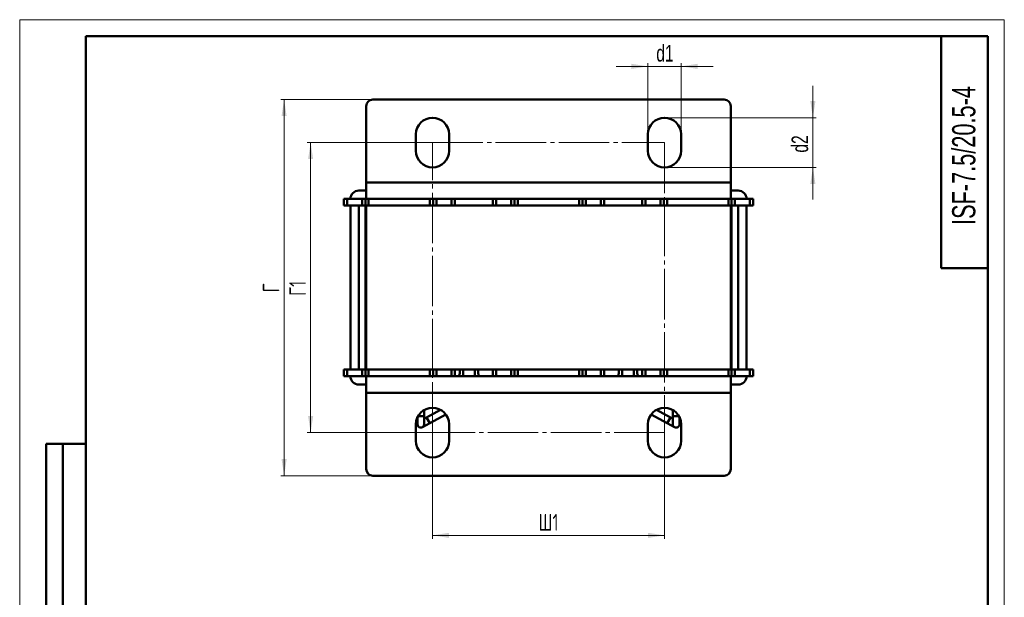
# Model space of a CAD drawing. Header units: millimetres. Extents: x 0 to 297, y 0 to 420.
# Tile 3 of 3: x 0 to 297, y 246 to 420. Entities that reach past the tile are written whole.
import ezdxf

# ---------------------------------------------------------------- set-up
doc = ezdxf.new("R2010")
doc.units = ezdxf.units.MM
doc.linetypes.add('SLD-Осевая', pattern=[19.05, 15.24, -1.27, 1.27, -1.27])
doc.linetypes.add('SLD-Сплошная', pattern=[0])
doc.styles.add('SLDTEXTSTYLE0', font='TXT', dxfattribs={"width": 0.7})
doc.styles.add('SLDTEXTSTYLE1', font='TXT', dxfattribs={"width": 0.7, "bigfont": 'bigfont'})
doc.dimstyles.new('SLDDIMSTYLE0', dxfattribs={"dimtxt": 5, "dimasz": 5, "dimexe": 0, "dimexo": 0.0625, "dimgap": 1.25, "dimtad": 2, "dimdec": 1, "dimrnd": 1e-09, "dimzin": 12, "dimdsep": 46, "dimtxsty": 'SLDTEXTSTYLE0', "dimsah": 1, "dimcen": 0.09, "dimadec": 0, "dimazin": 3, "dimtfac": 1, "dimtdec": 3, "dimtofl": 0, "dimtmove": 0, "dimatfit": 3, "dimfxl": 0, "dimfrac": 2, "dimtolj": 1, "dimtzin": 12, "dimarcsym": 0})
doc.dimstyles.new('SLDDIMSTYLE1', dxfattribs={"dimtxt": 5, "dimasz": 5, "dimexe": 0, "dimexo": 0.0625, "dimgap": 1.25, "dimtad": 2, "dimdec": 1, "dimrnd": 1e-09, "dimzin": 12, "dimdsep": 46, "dimtxsty": 'SLDTEXTSTYLE0', "dimsah": 1, "dimcen": 0.09, "dimadec": 0, "dimazin": 3, "dimtfac": 1, "dimtdec": 3, "dimtmove": 0, "dimatfit": 0, "dimfxl": 0, "dimfrac": 2, "dimtolj": 1, "dimtzin": 12, "dimarcsym": 0})

# ---------------------------------------------------------------- blocks, each defined once
blk = doc.blocks.new('_D_2')
at = {"color": 7, "linetype": 'SLD-Сплошная', "lineweight": 0}
for p, q in [((124.51, 295.41), (124.51, 263.42)), ((194.51, 295.41), (194.51, 263.42)), ((194.51, 264.42), (124.51, 264.42))]:
    blk.add_line(p, q, dxfattribs=at)
at = {"color": 7, "linetype": 'SLD-Сплошная', "lineweight": 18}
for points in [[(124.51, 264.42), (129.51, 263.65), (129.51, 265.19)], [(194.51, 264.42), (189.51, 265.19), (189.51, 263.65)]]:
    blk.add_solid(points, dxfattribs=at)
at = {"color": 7, "linetype": 'SLD-Сплошная', "lineweight": 18, "insert": (156.49, 270.86), "char_height": 5, "attachment_point": 1, "style": 'SLDTEXTSTYLE1'}
blk.add_mtext('Ш1', dxfattribs=at)
blk = doc.blocks.new('_D_3')
at = {"color": 7, "linetype": 'SLD-Сплошная', "lineweight": 0}
for p, q in [((124.5, 382.92), (86.76, 382.92)), ((87.76, 295.42), (87.76, 382.92)), ((124.5, 295.42), (86.76, 295.42))]:
    blk.add_line(p, q, dxfattribs=at)
at = {"color": 7, "linetype": 'SLD-Сплошная', "lineweight": 18}
for points in [[(87.76, 382.92), (86.99, 377.92), (88.53, 377.92)], [(87.76, 295.42), (88.53, 300.42), (86.99, 300.42)]]:
    blk.add_solid(points, dxfattribs=at)
at = {"color": 7, "linetype": 'SLD-Сплошная', "lineweight": 18, "insert": (81.32, 336.68), "char_height": 5, "attachment_point": 1, "rotation": 90, "style": 'SLDTEXTSTYLE1'}
blk.add_mtext('Г1', dxfattribs=at)
blk = doc.blocks.new('_D_4')
at = {"color": 7, "linetype": 'SLD-Сплошная', "lineweight": 0}
for p, q in [((106.5, 395.92), (78.76, 395.92)), ((79.76, 282.42), (79.76, 395.92)), ((106.5, 282.42), (78.76, 282.42))]:
    blk.add_line(p, q, dxfattribs=at)
at = {"color": 7, "linetype": 'SLD-Сплошная', "lineweight": 18}
for points in [[(79.76, 395.92), (78.99, 390.92), (80.53, 390.92)], [(79.76, 282.42), (80.53, 287.42), (78.99, 287.42)]]:
    blk.add_solid(points, dxfattribs=at)
at = {"color": 7, "linetype": 'SLD-Сплошная', "lineweight": 18, "insert": (73.32, 337.75), "char_height": 5, "attachment_point": 1, "rotation": 90, "style": 'SLDTEXTSTYLE1'}
blk.add_mtext('Г', dxfattribs=at)
blk = doc.blocks.new('_D_5')
at = {"color": 7, "linetype": 'SLD-Сплошная', "lineweight": 0}
for p, q in [((189.51, 385.43), (189.51, 406.92)), ((199.51, 385.43), (199.51, 406.92)), ((189.51, 405.92), (179.9, 405.92)), ((189.51, 405.92), (199.51, 405.92)), ((199.51, 405.92), (209.13, 405.92))]:
    blk.add_line(p, q, dxfattribs=at)
at = {"color": 7, "linetype": 'SLD-Сплошная', "lineweight": 18}
for points in [[(189.51, 405.92), (184.51, 406.69), (184.51, 405.15)], [(199.51, 405.92), (204.51, 405.15), (204.51, 406.69)]]:
    blk.add_solid(points, dxfattribs=at)
at = {"color": 7, "linetype": 'SLD-Сплошная', "lineweight": 18, "insert": (192.03, 412.36), "char_height": 5, "attachment_point": 1, "style": 'SLDTEXTSTYLE0'}
blk.add_mtext('d1', dxfattribs=at)
blk = doc.blocks.new('_D_6')
at = {"color": 7, "linetype": 'SLD-Сплошная', "lineweight": 0}
for p, q in [((239.26, 390.42), (239.26, 400.03)), ((194.52, 390.42), (240.26, 390.42)), ((239.26, 390.42), (239.26, 375.42)), ((194.52, 375.42), (240.26, 375.42)), ((239.26, 375.42), (239.26, 365.8))]:
    blk.add_line(p, q, dxfattribs=at)
at = {"color": 7, "linetype": 'SLD-Сплошная', "lineweight": 18}
for points in [[(239.26, 390.42), (240.03, 395.42), (238.49, 395.42)], [(239.26, 375.42), (238.49, 370.42), (240.03, 370.42)]]:
    blk.add_solid(points, dxfattribs=at)
at = {"color": 7, "linetype": 'SLD-Сплошная', "lineweight": 18, "insert": (232.82, 379.9), "char_height": 5, "attachment_point": 1, "rotation": 90, "style": 'SLDTEXTSTYLE0'}
blk.add_mtext('d2', dxfattribs=at)

msp = doc.modelspace()

# ---------------------------------------------------------------- linework, layer by layer
at = {"color": 7, "linetype": 'SLD-Сплошная', "lineweight": 18}
for p, q in [((0, 420), (297, 420)), ((0, 420), (0, 0)), ((297, 420), (297, 0))]:
    msp.add_line(p, q, dxfattribs=at)
at = {"color": 7, "linetype": 'SLD-Сплошная', "lineweight": 50}
for p, q in [((20, 415), (20, 5)), ((292, 415), (20, 415)), ((20, 415), (20, 5)), ((278, 415), (278, 345)), ((292, 5), (292, 415)), ((212.51, 395.92), (106.51, 395.92)), ((104.51, 393.92), (104.51, 370.92)), ((214.51, 370.92), (214.51, 393.92)), ((119.51, 385.42), (119.51, 380.42)), ((129.51, 380.42), (129.51, 385.42)), ((189.51, 385.42), (189.51, 380.42)), ((199.51, 380.42), (199.51, 385.42)), ((102.26, 368.42), (104.51, 368.42)), ((214.51, 370.92), (104.51, 370.92)), ((104.51, 365.92), (104.51, 370.92)), ((214.51, 370.92), (214.51, 365.92)), ((214.51, 368.42), (216.76, 368.42)), ((97.76, 363.92), (97.76, 365.92)), ((97.76, 365.92), (98.76, 365.92)), ((98.76, 365.92), (98.76, 363.92)), ((98.76, 365.92), (103.26, 365.92)), ((103.26, 363.92), (103.26, 365.92)), ((103.26, 365.92), (104.26, 365.92)), ((104.26, 363.92), (104.26, 365.92)), ((104.26, 365.92), (104.51, 365.92)), ((214.51, 365.92), (104.51, 365.92)), ((105.26, 365.92), (105.26, 363.92)), ((123.76, 363.92), (123.76, 365.92)), ((124.76, 365.92), (124.76, 363.92)), ((125.76, 365.92), (125.76, 363.92)), ((130.26, 363.92), (130.26, 365.92)), ((131.26, 365.92), (131.26, 363.92)), ((142.76, 363.92), (142.76, 365.92)), ((143.76, 365.92), (143.76, 363.92)), ((148.26, 363.92), (148.26, 365.92)), ((149.26, 363.92), (149.26, 365.92)), ((150.26, 365.92), (150.26, 363.92)), ((168.76, 363.92), (168.76, 365.92)), ((169.76, 365.92), (169.76, 363.92)), ((170.76, 365.92), (170.76, 363.92)), ((175.26, 363.92), (175.26, 365.92)), ((176.26, 365.92), (176.26, 363.92)), ((187.76, 363.92), (187.76, 365.92)), ((188.76, 365.92), (188.76, 363.92)), ((193.26, 363.92), (193.26, 365.92)), ((194.26, 363.92), (194.26, 365.92)), ((195.26, 365.92), (195.26, 363.92)), ((213.76, 363.92), (213.76, 365.92)), ((214.51, 365.92), (214.76, 365.92)), ((214.76, 365.92), (214.76, 363.92)), ((214.76, 365.92), (215.76, 365.92)), ((215.76, 365.92), (215.76, 363.92)), ((215.76, 365.92), (220.26, 365.92)), ((220.26, 363.92), (220.26, 365.92)), ((220.26, 365.92), (221.26, 365.92)), ((221.26, 365.92), (221.26, 363.92)), ((98.76, 363.92), (97.76, 363.92)), ((98.76, 363.92), (103.26, 363.92)), ((99.76, 314.42), (99.76, 363.92)), ((102.26, 314.42), (102.26, 363.92)), ((104.26, 363.92), (103.26, 363.92)), ((104.26, 314.42), (104.26, 363.92)), ((104.51, 363.92), (104.26, 363.92)), ((104.51, 314.42), (104.51, 363.92)), ((214.51, 363.92), (104.51, 363.92)), ((214.51, 314.42), (214.51, 363.92)), ((214.76, 363.92), (214.51, 363.92)), ((214.76, 363.92), (214.76, 314.42)), ((215.76, 363.92), (214.76, 363.92)), ((215.76, 363.92), (220.26, 363.92)), ((216.76, 363.92), (216.76, 314.42)), ((219.26, 363.92), (219.26, 314.42)), ((221.26, 363.92), (220.26, 363.92)), ((278, 345), (292, 345)), ((97.76, 312.42), (97.76, 314.42)), ((97.76, 314.42), (98.76, 314.42)), ((98.76, 312.42), (97.76, 312.42)), ((98.76, 314.42), (98.76, 312.42)), ((103.26, 314.42), (98.76, 314.42)), ((103.26, 312.42), (98.76, 312.42)), ((103.26, 312.42), (103.26, 314.42)), ((103.26, 314.42), (104.26, 314.42)), ((104.26, 312.42), (103.26, 312.42)), ((104.26, 312.42), (104.26, 314.42)), ((104.26, 314.42), (104.51, 314.42)), ((104.51, 312.42), (104.26, 312.42)), ((214.51, 314.42), (104.51, 314.42)), ((104.51, 312.42), (214.51, 312.42)), ((104.51, 307.42), (104.51, 312.42)), ((105.26, 314.42), (105.26, 312.42)), ((123.76, 312.42), (123.76, 314.42)), ((124.76, 314.42), (124.76, 312.42)), ((125.76, 314.42), (125.76, 312.42)), ((130.26, 312.42), (130.26, 314.42)), ((131.26, 314.42), (131.26, 312.42)), ((133.76, 314.42), (133.76, 312.42)), ((137.26, 312.42), (137.26, 314.42)), ((142.76, 312.42), (142.76, 314.42)), ((143.76, 314.42), (143.76, 312.42)), ((148.26, 312.42), (148.26, 314.42)), ((149.26, 312.42), (149.26, 314.42)), ((150.26, 314.42), (150.26, 312.42)), ((168.76, 312.42), (168.76, 314.42)), ((169.76, 314.42), (169.76, 312.42)), ((170.76, 314.42), (170.76, 312.42)), ((175.26, 312.42), (175.26, 314.42)), ((176.26, 314.42), (176.26, 312.42)), ((181.76, 314.42), (181.76, 312.42)), ((185.26, 312.42), (185.26, 314.42)), ((187.76, 312.42), (187.76, 314.42)), ((188.76, 314.42), (188.76, 312.42)), ((193.26, 312.42), (193.26, 314.42)), ((194.26, 312.42), (194.26, 314.42)), ((195.26, 314.42), (195.26, 312.42)), ((213.76, 312.42), (213.76, 314.42)), ((214.51, 314.42), (214.76, 314.42)), ((214.76, 312.42), (214.51, 312.42)), ((214.51, 312.42), (214.51, 307.42)), ((214.76, 314.42), (214.76, 312.42)), ((214.76, 314.42), (215.76, 314.42)), ((215.76, 312.42), (214.76, 312.42)), ((215.76, 314.42), (215.76, 312.42)), ((220.26, 314.42), (215.76, 314.42)), ((220.26, 312.42), (215.76, 312.42)), ((220.26, 312.42), (220.26, 314.42)), ((220.26, 314.42), (221.26, 314.42)), ((221.26, 312.42), (220.26, 312.42)), ((221.26, 314.42), (221.26, 312.42)), ((104.51, 309.92), (102.26, 309.92)), ((216.76, 309.92), (214.51, 309.92)), ((104.51, 307.42), (104.51, 284.42)), ((104.51, 307.42), (214.51, 307.42)), ((214.51, 284.42), (214.51, 307.42)), ((120.01, 300.1), (120.01, 297.92)), ((122.01, 300.42), (122.01, 302.25)), ((122.01, 297.92), (122.01, 300.42)), ((122.72, 300), (122.01, 299.61)), ((126.92, 302.3), (122.72, 300)), ((123.69, 298.24), (128.53, 300.9)), ((190.5, 300.9), (195.34, 298.24)), ((196.3, 300), (192.11, 302.3)), ((197.01, 299.61), (196.3, 300)), ((197.01, 302.25), (197.01, 300.42)), ((197.01, 300.42), (197.01, 297.92)), ((199.01, 297.92), (199.01, 300.1)), ((119.51, 297.92), (119.51, 292.92)), ((121.49, 297.04), (123.69, 298.24)), ((129.51, 292.92), (129.51, 297.92)), ((189.51, 297.92), (189.51, 292.92)), ((195.34, 298.24), (197.53, 297.04)), ((199.51, 292.92), (199.51, 297.92)), ((8, 172), (8, 292)), ((20, 292), (8, 292)), ((8, 172), (8, 292)), ((13, 172), (13, 292)), ((13, 172), (13, 292)), ((106.51, 282.42), (212.51, 282.42))]:
    msp.add_line(p, q, dxfattribs=at)
at = {"color": 7, "linetype": 'SLD-Осевая', "lineweight": 18}
for p, q in [((124.51, 382.92), (194.51, 382.92)), ((124.51, 295.42), (124.51, 382.92)), ((194.51, 382.92), (194.51, 295.42)), ((194.51, 295.42), (124.51, 295.42))]:
    msp.add_line(p, q, dxfattribs=at)
at = {"color": 8, "linetype": 'SLD-Сплошная', "lineweight": 50}
for p, q in [((120.18, 300.42), (122.01, 300.42)), ((123.69, 298.24), (122.72, 300)), ((196.3, 300), (195.34, 298.24)), ((197.01, 300.42), (197.53, 300.42)), ((197.53, 300.42), (198.84, 300.42))]:
    msp.add_line(p, q, dxfattribs=at)
at = {"color": 7, "linetype": 'SLD-Сплошная', "lineweight": 50}
for centre, radius, start, end in [((106.51, 393.92), 2, 90, 180), ((212.51, 393.92), 2, 0, 90), ((124.51, 385.42), 5, 0, 180), ((194.51, 385.42), 5, 0, 180), ((124.51, 380.42), 5, 180, 0), ((194.51, 380.42), 5, 180, 0), ((102.26, 365.92), 2.5, 90, 180), ((216.76, 365.92), 2.5, 0, 90), ((102.26, 312.42), 2.5, 180, 270), ((129.51, 313.72), 3.25, 336.4218, 12.4381), ((141.51, 313.72), 3.25, 167.5619, 203.5782), ((177.51, 313.72), 3.25, 336.4218, 12.4381), ((189.51, 313.72), 3.25, 167.5619, 203.5782), ((216.76, 312.42), 2.5, 270, 0), ((124.51, 297.92), 5, 0, 180), ((194.51, 297.92), 5, 0, 180), ((121.01, 297.92), 1, 180, 0), ((198.01, 297.92), 1, 180, 241.2429), ((198.01, 297.92), 1, 241.2429, 0), ((124.51, 292.92), 5, 180, 0), ((194.51, 292.92), 5, 180, 0), ((106.51, 284.42), 2, 180, 270), ((212.51, 284.42), 2, 270, 0)]:
    msp.add_arc(centre, radius, start, end, dxfattribs=at)

# ---------------------------------------------------------------- texts
at = {"color": 7, "linetype": 'Continuous', "lineweight": 0, "insert": (281.26, 379.02), "char_height": 7, "attachment_point": 2, "rotation": 90, "style": 'SLDTEXTSTYLE0'}
msp.add_mtext('ISF-7.5/20.5-4', dxfattribs=at)

# ---------------------------------------------------------------- dimensions: what is measured, and where the dimension line sits
at = {"color": 7, "linetype": 'SLD-Сплошная', "lineweight": 18}
for base, p1, p2, text, dimstyle, picture, middle in [((199.51, 405.92), (189.51, 385.42), (199.51, 385.42), 'd1', 'SLDDIMSTYLE1', '_D_5', (194.51, 405.92)), ((124.51, 264.42), (194.51, 295.42), (124.51, 295.42), 'Ш1', 'SLDDIMSTYLE0', '_D_2', (159.51, 264.42))]:
    dim = msp.add_linear_dim(base=base, p1=p1, p2=p2, text=text, dimstyle=dimstyle, dxfattribs=at)
    dim.commit()
    dim.dimension.update_dxf_attribs({"geometry": picture, "text_midpoint": middle, "dimtype": 160})
for base, p1, p2, text, dimstyle, picture, middle in [((239.26, 375.42), (194.51, 390.42), (194.51, 375.42), 'd2', 'SLDDIMSTYLE1', '_D_6', (239.26, 382.92)), ((79.76, 395.92), (106.51, 282.42), (106.51, 395.92), 'Г', 'SLDDIMSTYLE0', '_D_4', (79.76, 339.17)), ((87.76, 382.92), (124.51, 295.42), (124.51, 382.92), 'Г1', 'SLDDIMSTYLE0', '_D_3', (87.76, 339.17))]:
    dim = msp.add_linear_dim(base=base, p1=p1, p2=p2, angle=90, text=text, dimstyle=dimstyle, dxfattribs=at)
    dim.commit()
    dim.dimension.update_dxf_attribs({"geometry": picture, "text_midpoint": middle, "dimtype": 160})

doc.saveas('drawing.dxf')
